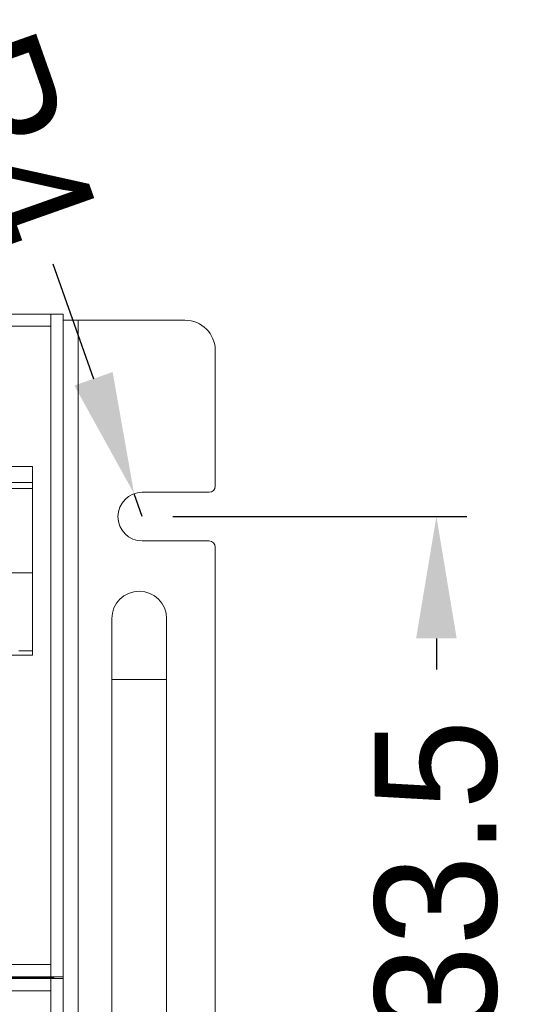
# Model space of a CAD drawing. Header units: millimetres. Extents: x 4621 to 5210, y 333 to 1535.
# Tile 23 of 26: x 5128 to 5210, y 496 to 658. Entities that reach past the tile are written whole.
import ezdxf

# ---------------------------------------------------------------- set-up
doc = ezdxf.new("R2010")
doc.units = ezdxf.units.MM
doc.header["$PDSIZE"] = -1
doc.dimstyles.new('ISO-25', dxfattribs={"dimtxt": 2.5, "dimasz": 2.5, "dimexe": 1.25, "dimexo": 0.625, "dimtad": 1, "dimtxsty": 'Standard', "dimcen": 2.5, "dimadec": 0, "dimazin": 0, "dimtfac": 1, "dimtmove": 0, "dimatfit": 3, "dimfxl": 0, "dimarcsym": 0})

# ---------------------------------------------------------------- blocks, each defined once
blk = doc.blocks.new('*D106')
at = {"color": 4, "lineweight": -2, "transparency": 16777216}
for p, q in [((5153.24, 576.5), (5201.55, 576.5)), ((5196.55, 556.5), (5196.55, 551.42)), ((5196.55, 463), (5196.55, 468.09)), ((5153.24, 443), (5201.55, 443))]:
    blk.add_line(p, q, dxfattribs=at)
at = {"color": 4, "transparency": 16777216}
for points in [[(5193.21, 556.5), (5199.88, 556.5), (5196.55, 576.5)], [(5193.21, 463), (5199.88, 463), (5196.55, 443)]]:
    blk.add_solid(points, dxfattribs=at)
at = {"layer": 'Defpoints', "color": 0, "transparency": 16777216}
for p in [(5148.24, 576.5), (5148.24, 443), (5196.55, 443)]:
    blk.add_point(p, dxfattribs=at)
at = {"color": 4, "transparency": 16777216, "insert": (5196.55, 509.75), "char_height": 20, "attachment_point": 5, "rotation": 90}
blk.add_mtext('133.5', dxfattribs=at)
blk = doc.blocks.new('*D107')
at = {"color": 4, "lineweight": -2, "transparency": 16777216}
for p, q in [((5133.57, 617.99), (5140.24, 599.13)), ((5148.24, 576.5), (5146.9, 580.27))]:
    blk.add_line(p, q, dxfattribs=at)
at = {"color": 4, "transparency": 16777216}
blk.add_solid([(5143.38, 600.24), (5137.09, 598.02), (5146.9, 580.27)], dxfattribs=at)
at = {"layer": 'Defpoints', "color": 0, "transparency": 16777216}
for p in [(5146.9, 580.27), (5148.24, 576.5)]:
    blk.add_point(p, dxfattribs=at)
at = {"color": 4, "transparency": 16777216, "insert": (5126.35, 638.41), "char_height": 20, "attachment_point": 5, "rotation": 289.4705}
blk.add_mtext('R4', dxfattribs=at)

msp = doc.modelspace()

# ---------------------------------------------------------------- linework, layer by layer
at = {"color": 0, "linetype": 'ByBlock', "lineweight": 5}
for p, q in [((4697.24, 609.75), (5133.24, 609.75)), ((5133.24, 609.75), (5133.24, 607.75)), ((5133.24, 609.75), (5135.24, 609.75)), ((5135.24, 500.95), (5135.24, 609.75)), ((5137.74, 608.75), (5135.24, 608.75)), ((5137.74, 608.75), (5137.74, 410.75)), ((5155.24, 608.75), (5137.74, 608.75)), ((5133.24, 607.75), (4697.24, 607.75)), ((5133.24, 502.95), (5133.24, 607.75)), ((5160.24, 603.75), (5160.24, 581.5)), ((5130.24, 584.75), (5120.14, 584.75)), ((5130.24, 584.75), (5130.24, 582.08)), ((5120.14, 582.08), (5130.24, 582.08)), ((5130.24, 581.12), (5130.24, 582.08)), ((5130.24, 581.12), (5120.14, 581.12)), ((5130.24, 581.12), (5130.24, 567.25)), ((5148.24, 580.5), (5159.24, 580.5)), ((5159.24, 572.5), (5148.24, 572.5)), ((5160.24, 571.5), (5160.24, 448)), ((5130.24, 567.25), (5120.14, 567.25)), ((5130.24, 567.25), (5130.24, 554.49)), ((5143.24, 559.75), (5143.24, 549.75)), ((5152.24, 549.75), (5152.24, 559.75)), ((5120.14, 553.75), (5130.24, 553.75)), ((5127.99, 554.49), (5130.24, 554.49)), ((5130.24, 553.75), (5130.24, 554.49)), ((5143.24, 549.75), (5143.24, 469.75)), ((5152.24, 549.75), (5143.24, 549.75)), ((5152.24, 469.75), (5152.24, 549.75)), ((4697.24, 502.95), (5133.24, 502.95)), ((5133.24, 500.95), (5133.24, 502.95)), ((5133.24, 500.95), (4697.24, 500.95)), ((4697.24, 500.65), (5133.24, 500.65)), ((5131.54, 500.75), (5002.24, 500.75)), ((5128.24, 500.95), (5128.24, 500.75)), ((5131.04, 500.75), (5131.04, 500.95)), ((5131.54, 500.75), (5133.54, 500.75)), ((5131.54, 500.65), (5131.54, 500.75)), ((5131.84, 500.95), (5131.84, 500.85)), ((5135.24, 500.95), (5133.24, 500.95)), ((5133.24, 500.65), (5133.24, 498.65)), ((5133.24, 500.65), (5135.24, 500.65)), ((5133.54, 500.95), (5133.54, 500.75)), ((5133.54, 500.75), (5133.54, 500.65)), ((5133.74, 500.65), (5133.74, 500.95)), ((5135.24, 500.95), (5135.24, 500.65)), ((5135.24, 409.75), (5135.24, 500.65)), ((5133.24, 498.65), (4697.24, 498.65)), ((5133.24, 411.75), (5133.24, 498.65))]:
    msp.add_line(p, q, dxfattribs=at)
for centre, radius, start, end in [((5155.24, 603.75), 5, 0, 90), ((5148.24, 576.5), 4, 90, 270), ((5159.24, 581.5), 1, 270, 0), ((5159.24, 571.5), 1, 0, 90), ((5147.74, 559.75), 4.5, 0, 180), ((5131.54, 501.25), 0.5, 270, 323.1301), ((5131.54, 501.25), 2, 345.5225, 351.3731)]:
    msp.add_arc(centre, radius, start, end, dxfattribs=at)

# ---------------------------------------------------------------- dimensions: what is measured, and where the dimension line sits
dim = msp.add_radius_dim(center=(5148.24, 576.5), mpoint=(5146.9, 580.27), dimstyle='ISO-25', override={"dimtxt": 20, "dimasz": 20, "dimexe": 5, "dimexo": 5, "dimgap": 5, "dimtad": 0, "dimdec": 1, "dimdsep": 46, "dimclrd": 4, "dimclre": 4, "dimclrt": 4, "dimadec": 2, "dimazin": 2, "dimtdec": 1, "dimtzin": 0})
dim.commit()
dim.dimension.update_dxf_attribs({"geometry": '*D107', "text_midpoint": (5126.35, 638.41)})
dim = msp.add_linear_dim(base=(5196.55, 443), p1=(5148.24, 576.5), p2=(5148.24, 443), angle=90, dimstyle='ISO-25', override={"dimtxt": 20, "dimasz": 20, "dimexe": 5, "dimexo": 5, "dimgap": 5, "dimtad": 0, "dimdec": 1, "dimdsep": 46, "dimclrd": 4, "dimclre": 4, "dimclrt": 4, "dimadec": 2, "dimazin": 2, "dimtdec": 1, "dimtzin": 0})
dim.commit()
dim.dimension.update_dxf_attribs({"geometry": '*D106', "text_midpoint": (5196.55, 509.75)})

doc.saveas('drawing.dxf')
